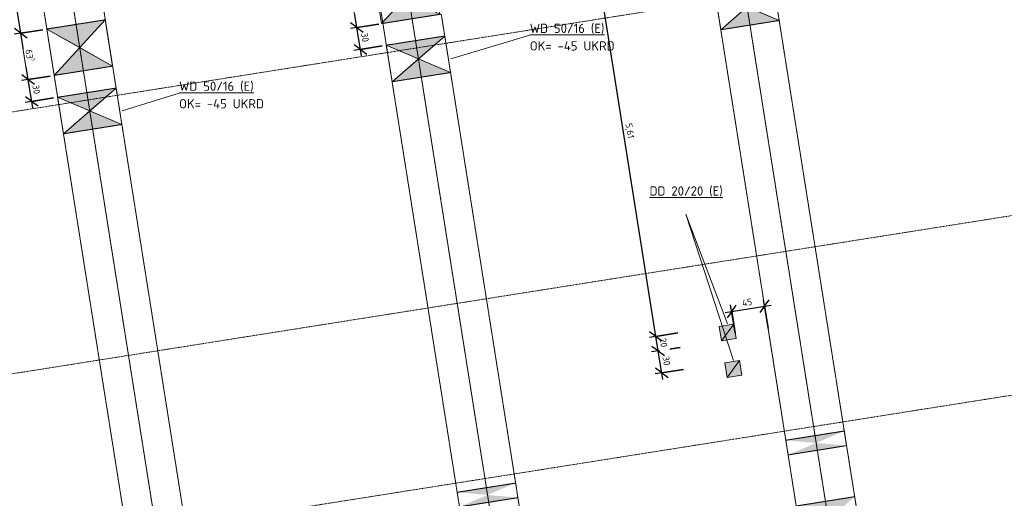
# Model space of a CAD drawing. Header units: millimetres. Extents: x 1523 to 74793, y -36705 to 10268.
# Tile 19 of 48: x 32596 to 45912, y -22749 to -16271. Entities that reach past the tile are written whole.
import ezdxf

# ---------------------------------------------------------------- set-up
doc = ezdxf.new("R2010")
doc.units = ezdxf.units.MM
for name, pattern in [('IMPORT-STRICHPUNKT _7_', [20, 10, -5, 0, -5]), ('IMPORT-VERDECKT _8_', [7.5, 5, -2.5]), ('Verdeckt 2x', [3.572, 2.3813, -1.1907])]:
    doc.linetypes.add(name, pattern=pattern)
for name, color, linetype, lineweight, true_color in [('90 A--Achsraster _1_50_', 7, 'IMPORT-STRICHPUNKT _7_', 13, 0x656565), ('AD', 1, 'Continuous', 13, 0xff0000), ('Neubau_20 A--Träger _ Deckenkonstruktion', 7, 'IMPORT-VERDECKT _8_', 13, 0x656565), ('Neubau_30 A--Träger _ Dachkonstruktion', 7, 'IMPORT-VERDECKT _8_', 13, 0x656565), ('Xref_706_5_--_ÜP_01_000_18_Übersichtsplan OG1_IFC 2025_01_13_dwg', 7, 'Continuous', 13, 0x767676), ('XX', 7, 'Continuous', 18, 0x804040)]:
    doc.layers.add(name, color=color, linetype=linetype, lineweight=lineweight, true_color=true_color)
for name, color, linetype, lineweight in [('AD_Detail', 7, 'Continuous', 13), ('Ax-50_BM-Bem', 7, 'Continuous', 9), ('Ax_BM-Bem', 7, 'Continuous', 9), ('GB_HLS-OBJ', 7, 'Continuous', 18), ('M-EQPM-___-IDEN', 7, 'Continuous', 9)]:
    doc.layers.add(name, color=color, linetype=linetype, lineweight=lineweight)
doc.styles.add('ISOCPEUR', font='isocpeur.ttf', dxfattribs={"height": 125})
doc.styles.add('ISOCPEUR_2', font='isocpeur.ttf', dxfattribs={"height": 90})
doc.dimstyles.new('KI_1_8_mm_Isocpeur__cm_m__Aufrundung_auf_5_mm_ELT_Gesamtbemaßung', dxfattribs={"dimscale": 304.8, "dimtxt": 89.638306, "dimasz": 0.492126, "dimexe": 0.295276, "dimexo": 0.0625, "dimgap": 0.049213, "dimtad": 1, "dimdec": 1, "dimlfac": 0.1, "dimrnd": 0.5, "dimdsep": 46, "dimtxsty": 'ISOCPEUR_2', "dimblk1": 'OBLIQUE', "dimblk2": 'OBLIQUE', "dimsah": 1, "dimcen": 0.09, "dimdle": 0.295276, "dimadec": 0, "dimazin": 0, "dimtfac": 1, "dimtdec": 4, "dimtix": 1, "dimtmove": 0, "dimatfit": 3, "dimfxl": 0.984252, "dimfxlon": 1, "dimtvp": 1, "dimtfill": 1, "dimtolj": 1, "dimtzin": 0, "dimlwd": 25, "dimlwe": 25, "dimarcsym": 2})
doc.dimstyles.new('KI_1_8_mm_Isocpeur__cm_m__Aufrundung_auf_5_mm_ELT_Gesamtbemaßung_1', dxfattribs={"dimscale": 304.8, "dimtxt": 89.638306, "dimasz": 0.492126, "dimexe": 0.295276, "dimexo": 0.0625, "dimgap": 0.049213, "dimtad": 1, "dimlfac": 0.001, "dimrnd": 0.005, "dimzin": 0, "dimdsep": 46, "dimtxsty": 'ISOCPEUR_2', "dimblk1": 'OBLIQUE', "dimblk2": 'OBLIQUE', "dimsah": 1, "dimcen": 0.09, "dimdle": 0.295276, "dimadec": 0, "dimazin": 0, "dimtfac": 1, "dimtdec": 4, "dimtix": 1, "dimtmove": 0, "dimatfit": 3, "dimfxl": 0.984252, "dimfxlon": 1, "dimtvp": 1, "dimtfill": 1, "dimtolj": 1, "dimtzin": 0, "dimlwd": 25, "dimlwe": 25, "dimarcsym": 2})

# ---------------------------------------------------------------- blocks, each defined once
blk = doc.blocks.new('SuD_WD_RB Allgemein - SuD_WD_RB Allgemein-37359849-SuD_1_OG gesamt Plot  - Blatt 2')
at = {"layer": 'AD', "lineweight": 18}
blk.add_hatch(color=256, dxfattribs=at).paths.add_polyline_path([(-800, -318), (0, -318), (-400, 0)])
at = {"layer": 'AD_Detail', "lineweight": 18, "true_color": 0xff0000}
blk.add_hatch(color=1, dxfattribs=at).paths.add_polyline_path([(-400, 0), (0, 317), (-800, 317)])
at = {"layer": 'AD', "color": 7}
for p, q in [((-800, -318), (0, 317)), ((-800, 317), (0, -318)), ((-800, -318), (-800, 317)), ((-800, 317), (0, 317)), ((0, 317), (0, -318)), ((0, -318), (-800, -318))]:
    blk.add_line(p, q, dxfattribs=at)
at = {"layer": 'AD_Detail'}
for p, q in [((0, 317), (-800, 317)), ((-800, 317), (-400, 0)), ((-400, 0), (0, 317)), ((-400, 0), (-800, -318)), ((0, -318), (-400, 0)), ((-800, -318), (0, -318))]:
    blk.add_line(p, q, dxfattribs=at)
blk = doc.blocks.new('SuD_DD_RB Allgemein - SuD_DD_RB Allgemein-37422290-SuD_1_OG gesamt Plot  - Blatt 2')
at = {"layer": 'AD', "lineweight": 18}
blk.add_hatch(color=256, dxfattribs=at).paths.add_polyline_path([(-100, -100), (100, -100), (100, 100), (-100, 100)])
at = {"layer": 'AD', "color": 7}
for p, q in [((-100, -100), (100, 100)), ((-100, -100), (-100, 100)), ((-100, 100), (100, 100)), ((100, 100), (100, -100)), ((100, -100), (-100, -100))]:
    blk.add_line(p, q, dxfattribs=at)
at = {"layer": 'AD_Detail'}
for p, q in [((100, 100), (-100, 100)), ((-100, 100), (-100, -100)), ((100, -100), (100, 100)), ((-100, -100), (100, -100))]:
    blk.add_line(p, q, dxfattribs=at)
blk = doc.blocks.new('SuD_WD_RB Allgemein - SuD_WD_RB Allgemein-37495213-SuD_1_OG gesamt Plot  - Blatt 2')
at = {"layer": 'AD', "lineweight": 18}
blk.add_hatch(color=256, dxfattribs=at).paths.add_polyline_path([(-800, -250), (0, -250), (-400, 0)])
at = {"layer": 'AD_Detail', "lineweight": 18, "true_color": 0xff0000}
blk.add_hatch(color=1, dxfattribs=at).paths.add_polyline_path([(-400, 0), (0, 250), (-800, 250)])
at = {"layer": 'AD', "color": 7}
for p, q in [((-800, -250), (0, 250)), ((-800, 250), (0, -250)), ((-800, -250), (-800, 250)), ((-800, 250), (0, 250)), ((0, 250), (0, -250)), ((0, -250), (-800, -250))]:
    blk.add_line(p, q, dxfattribs=at)
at = {"layer": 'AD_Detail'}
for p, q in [((0, 250), (-800, 250)), ((-800, 250), (-400, 0)), ((-400, 0), (0, 250)), ((-400, 0), (-800, -250)), ((0, -250), (-400, 0)), ((-800, -250), (0, -250))]:
    blk.add_line(p, q, dxfattribs=at)
blk = doc.blocks.new('Xref_706_5_--_ÜP_01_000_15_Übersichtsplan OG1_IFC 2024_08_01_dwg_Standard-Rastermarker_7-V1-SuD_1_OG gesamt Plot  - Blatt 2')
at = {"layer": '90 A--Achsraster _1_50_', "color": 9, "true_color": 0xcbcbcb}
blk.add_line((37914, 0), (93093, 0), dxfattribs=at)
blk = doc.blocks.new('Xref_706_5_--_ÜP_01_000_15_Übersichtsplan OG1_IFC 2024_08_01_dwg_Standard-Rastermarker_12-V4-SuD_1_OG gesamt Plot  - Blatt 2')
at = {"layer": '90 A--Achsraster _1_50_', "color": 9, "true_color": 0xcbcbcb}
blk.add_line((0, 0), (28500, 0), dxfattribs=at)
blk = doc.blocks.new('Xref_706_5_--_ÜP_01_000_15_Übersichtsplan OG1_IFC 2024_08_01_dwg_Standard-Rastermarker_7-V6-SuD_1_OG gesamt Plot  - Blatt 2')
at = {"layer": '90 A--Achsraster _1_50_', "color": 9, "true_color": 0xcbcbcb}
blk.add_line((37359, 0), (92538, 0), dxfattribs=at)
blk = doc.blocks.new('Xref_706_5_--_ÜP_01_000_15_Übersichtsplan OG1_IFC 2024_08_01_dwg_Standard-Rastermarker_7-V8-SuD_1_OG gesamt Plot  - Blatt 2')
at = {"layer": '90 A--Achsraster _1_50_', "color": 9, "true_color": 0xcbcbcb}
blk.add_line((36979, 0), (92158, 0), dxfattribs=at)
blk = doc.blocks.new('Xref_706_5_--_ÜP_01_000_18_Übersichtsplan OG1_IFC 2025_01_13_dwg-35464460-SuD_1_OG gesamt Plot  - Blatt 2')
at = {"layer": 'Neubau_20 A--Träger _ Deckenkonstruktion', "linetype": 'Continuous', "true_color": 0xededed}
for points in [[(13750, -53038), (13750, -53038), (13464, -52663)], [(14094, -56722), (14094, -56722), (14056, -56798)], [(13372, -57593), (13372, -57593), (13019, -57224)]]:
    blk.add_hatch(color=7, dxfattribs=at).paths.add_polyline_path(points)
at = {"layer": 'Neubau_30 A--Träger _ Dachkonstruktion', "linetype": 'Continuous', "true_color": 0xededed}
for points in [[(18995, -47627), (18858, -47238), (18932, -48034), (18954, -47895)], [(19132, -48016), (19057, -47219), (18995, -47627), (19092, -47903)], [(20040, -47529), (19754, -47154), (19829, -47951), (20006, -47597)], [(13332, -48557), (13332, -48557), (13046, -48183)], [(19413, -52107), (19277, -51718), (19351, -52515), (19372, -52375)], [(19550, -52496), (19476, -51700), (19413, -52107), (19511, -52384)]]:
    blk.add_hatch(color=7, dxfattribs=at).paths.add_polyline_path(points)
at = {"layer": 'Neubau_20 A--Träger _ Deckenkonstruktion', "color": 9, "true_color": 0xcbcbcb}
for p, q in [((8585, -53119), (16919, -52340)), ((13750, -53038), (16956, -52738)), ((9004, -57599), (17338, -56821)), ((14169, -57518), (17375, -57219))]:
    blk.add_line(p, q, dxfattribs=at)
at = {"layer": 'Neubau_20 A--Träger _ Deckenkonstruktion', "color": 9, "true_color": 0xcbcbcb, "flags": 128}
for points in [[(16882, -51942), (13676, -52241), (13178, -52288), (13252, -53084), (12954, -53112)], [(12322, -53171), (12954, -53112), (12879, -52316), (13178, -52288)], [(13252, -53084), (13750, -53038), (13676, -52241)], [(13671, -57565), (14169, -57518), (14094, -56722), (17300, -56422)], [(14094, -56722), (13597, -56768), (13671, -57565), (13372, -57593)], [(13298, -56796), (12666, -56855), (12740, -57652), (9041, -57997), (8967, -57201), (12666, -56855)], [(12740, -57652), (13372, -57593), (13298, -56796), (13597, -56768)]]:
    blk.add_lwpolyline(points, dxfattribs=at)
at = {"layer": 'Neubau_30 A--Träger _ Dachkonstruktion', "color": 9, "true_color": 0xcbcbcb}
for p, q in [((8167, -48638), (26885, -46890)), ((16919, -52340), (27304, -51370)), ((16882, -51942), (19277, -51718)), ((17338, -56821), (27722, -55851)), ((17300, -56422), (19695, -56199))]:
    blk.add_line(p, q, dxfattribs=at)
at = {"layer": 'Neubau_30 A--Träger _ Dachkonstruktion', "color": 9, "true_color": 0xcbcbcb, "flags": 128}
for points in [[(22074, -46937), (20252, -47108), (19754, -47154), (19829, -47951), (13332, -48557)], [(19754, -47154), (13257, -47761), (12760, -47807), (12834, -48604)], [(12535, -48632), (12834, -48604), (13332, -48557), (13257, -47761)], [(16956, -52738), (19351, -52515), (19550, -52496), (19476, -51700), (20173, -51635)], [(19476, -51700), (19277, -51718), (19351, -52515)], [(17375, -57219), (19769, -56995), (19969, -56977), (19894, -56180)]]:
    blk.add_lwpolyline(points, dxfattribs=at)
blk.add_lwpolyline([(19057, -47219), (18858, -47238), (18932, -48034), (19132, -48016)], close=True, dxfattribs=at)
for name, p, rotation in [('Xref_706_5_--_ÜP_01_000_15_Übersichtsplan OG1_IFC 2024_08_01_dwg_Standard-Rastermarker_7-V1-SuD_1_OG gesamt Plot  - Blatt 2', (18705, -110387), 95.33628353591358), ('Xref_706_5_--_ÜP_01_000_15_Übersichtsplan OG1_IFC 2024_08_01_dwg_Standard-Rastermarker_7-V6-SuD_1_OG gesamt Plot  - Blatt 2', (22190, -110061), 95.33628353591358), ('Xref_706_5_--_ÜP_01_000_15_Übersichtsplan OG1_IFC 2024_08_01_dwg_Standard-Rastermarker_7-V8-SuD_1_OG gesamt Plot  - Blatt 2', (24580, -109838), 95.33628353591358), ('Xref_706_5_--_ÜP_01_000_15_Übersichtsplan OG1_IFC 2024_08_01_dwg_Standard-Rastermarker_12-V4-SuD_1_OG gesamt Plot  - Blatt 2', (29552, -46641), 185.3362835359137), ('Xref_706_5_--_ÜP_01_000_15_Übersichtsplan OG1_IFC 2024_08_01_dwg_Standard-Rastermarker_12-V4-SuD_1_OG gesamt Plot  - Blatt 2', (29970, -51121), 185.3362835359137), ('Xref_706_5_--_ÜP_01_000_15_Übersichtsplan OG1_IFC 2024_08_01_dwg_Standard-Rastermarker_12-V4-SuD_1_OG gesamt Plot  - Blatt 2', (30389, -55602), 185.3362835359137)]:
    blk.add_blockref(name, p, dxfattribs=dict(rotation=rotation))
blk = doc.blocks.new('DIMBLOCK10-SuD_1_OG gesamt Plot  - Blatt 2')
at = {"layer": 'Ax-50_BM-Bem', "lineweight": 25}
for p, q in [((33008, -17034), (32623, -17095)), ((32712, -17081), (32626, -17018)), ((32712, -17081), (33008, -17034)), ((32773, -17466), (32712, -17081)), ((32712, -17081), (32798, -17143)), ((33055, -17330), (32670, -17391)), ((32759, -17377), (32673, -17315)), ((32759, -17377), (33055, -17330)), ((32759, -17377), (32845, -17439))]:
    blk.add_line(p, q, dxfattribs=at)
at = {"layer": 'Ax-50_BM-Bem', "color": 0, "lineweight": 25, "insert": (32857, -17146), "char_height": 90, "width": 150.59, "attachment_point": 1, "rotation": 279, "line_spacing_factor": 1.149209, "style": 'ISOCPEUR_2', "bg_fill": 3, "box_fill_scale": 1.25, "bg_fill_color": 256, "bg_fill_true_color": 13158600, "bg_fill_transparency": 0}
blk.add_mtext('30', dxfattribs=at)
blk = doc.blocks.new('_Oblique')
at = {"color": 0, "linetype": 'ByBlock', "lineweight": -2}
blk.add_line((-0.5, -0.5), (0.5, 0.5), dxfattribs=at)
blk = doc.blocks.new('DIMBLOCK11-SuD_1_OG gesamt Plot  - Blatt 2')
at = {"layer": 'Ax-50_BM-Bem', "lineweight": 25}
for p, q in [((32909, -16407), (32524, -16468)), ((32613, -16454), (32527, -16391)), ((32613, -16454), (32909, -16407)), ((32712, -17081), (32613, -16454)), ((32613, -16454), (32698, -16516)), ((33008, -17034), (32623, -17095)), ((32712, -17081), (32626, -17018)), ((32712, -17081), (33008, -17034)), ((32712, -17081), (32798, -17143))]:
    blk.add_line(p, q, dxfattribs=at)
at = {"layer": 'Ax-50_BM-Bem', "color": 0, "lineweight": 25, "insert": (32780, -16664), "char_height": 90, "width": 201.14, "attachment_point": 1, "rotation": 279, "line_spacing_factor": 1.149209, "style": 'ISOCPEUR_2', "bg_fill": 3, "box_fill_scale": 1.25, "bg_fill_color": 256, "bg_fill_true_color": 13158600, "bg_fill_transparency": 0}
blk.add_mtext('63\\A2\\H0.5x;\\S5^  ;\\H2x;', dxfattribs=at)
blk = doc.blocks.new('DIMBLOCK12-SuD_1_OG gesamt Plot  - Blatt 2')
at = {"layer": 'Ax-50_BM-Bem', "lineweight": 25}
for p, q in [((31774, -13078), (32159, -13017)), ((32071, -13031), (31774, -13078)), ((32071, -13031), (31985, -12969)), ((32613, -16454), (32057, -12942)), ((32071, -13031), (32156, -13094)), ((32909, -16407), (32524, -16468)), ((32613, -16454), (32527, -16391)), ((32613, -16454), (32909, -16407)), ((32613, -16454), (32698, -16516))]:
    blk.add_line(p, q, dxfattribs=at)
at = {"layer": 'Ax-50_BM-Bem', "color": 0, "lineweight": 25, "insert": (32451, -14588), "char_height": 90, "width": 324.84, "attachment_point": 1, "rotation": 279, "line_spacing_factor": 1.149209, "style": 'ISOCPEUR_2', "bg_fill": 3, "box_fill_scale": 1.25, "bg_fill_color": 256, "bg_fill_true_color": 13158600, "bg_fill_transparency": 0}
blk.add_mtext('3,46\\A2\\H0.5x;\\S5^  ;\\H2x;', dxfattribs=at)
blk = doc.blocks.new('DIMBLOCK13-SuD_1_OG gesamt Plot  - Blatt 2')
at = {"layer": 'Ax-50_BM-Bem', "lineweight": 25}
for p, q in [((37453, -16330), (37068, -16391)), ((37157, -16377), (37071, -16315)), ((37157, -16377), (37453, -16330)), ((37218, -16762), (37157, -16377)), ((37157, -16377), (37242, -16439)), ((37500, -16626), (37115, -16687)), ((37204, -16673), (37118, -16611)), ((37204, -16673), (37500, -16626)), ((37204, -16673), (37289, -16736))]:
    blk.add_line(p, q, dxfattribs=at)
at = {"layer": 'Ax-50_BM-Bem', "color": 0, "lineweight": 25, "insert": (37301, -16442), "char_height": 90, "width": 150.59, "attachment_point": 1, "rotation": 279, "line_spacing_factor": 1.149209, "style": 'ISOCPEUR_2', "bg_fill": 3, "box_fill_scale": 1.25, "bg_fill_color": 256, "bg_fill_true_color": 13158600, "bg_fill_transparency": 0}
blk.add_mtext('30', dxfattribs=at)
blk = doc.blocks.new('DIMBLOCK14-SuD_1_OG gesamt Plot  - Blatt 2')
at = {"layer": 'Ax-50_BM-Bem', "lineweight": 25}
for p, q in [((37354, -15703), (36968, -15764)), ((37057, -15750), (36971, -15687)), ((37057, -15750), (37354, -15703)), ((37157, -16377), (37057, -15750)), ((37057, -15750), (37143, -15812)), ((37453, -16330), (37068, -16391)), ((37157, -16377), (37071, -16315)), ((37157, -16377), (37453, -16330)), ((37157, -16377), (37242, -16439))]:
    blk.add_line(p, q, dxfattribs=at)
at = {"layer": 'Ax-50_BM-Bem', "color": 0, "lineweight": 25, "insert": (37225, -15960), "char_height": 90, "width": 201.14, "attachment_point": 1, "rotation": 279, "line_spacing_factor": 1.149209, "style": 'ISOCPEUR_2', "bg_fill": 3, "box_fill_scale": 1.25, "bg_fill_color": 256, "bg_fill_true_color": 13158600, "bg_fill_transparency": 0}
blk.add_mtext('63\\A2\\H0.5x;\\S5^  ;\\H2x;', dxfattribs=at)
blk = doc.blocks.new('DIMBLOCK31-SuD_1_OG gesamt Plot  - Blatt 2')
at = {"layer": 'Ax-50_BM-Bem', "lineweight": 25}
for p, q in [((42717, -20445), (42656, -20060)), ((42670, -20148), (42732, -20063)), ((42137, -20233), (42759, -20134)), ((42225, -20219), (42163, -20305)), ((42272, -20515), (42211, -20130)), ((42225, -20219), (42288, -20133)), ((42225, -20219), (42272, -20515)), ((42670, -20148), (42608, -20234)), ((42670, -20148), (42717, -20445))]:
    blk.add_line(p, q, dxfattribs=at)
at = {"layer": 'Ax-50_BM-Bem', "color": 0, "lineweight": 25, "insert": (42361, -20063), "char_height": 90, "width": 161.35, "attachment_point": 1, "rotation": 9, "line_spacing_factor": 1.149209, "style": 'ISOCPEUR_2', "bg_fill": 3, "box_fill_scale": 1.25, "bg_fill_color": 256, "bg_fill_true_color": 13158600, "bg_fill_transparency": 0}
blk.add_mtext('45', dxfattribs=at)
blk = doc.blocks.new('DIMBLOCK32-SuD_1_OG gesamt Plot  - Blatt 2')
at = {"layer": 'Ax-50_BM-Bem', "lineweight": 25}
for p, q in [((41528, -20707), (41143, -20768)), ((41232, -20754), (41146, -20692)), ((41232, -20754), (41528, -20707)), ((41293, -21139), (41232, -20754)), ((41232, -20754), (41318, -20817)), ((41575, -21004), (41190, -21065)), ((41279, -21051), (41193, -20988)), ((41279, -21051), (41575, -21004)), ((41279, -21051), (41365, -21113))]:
    blk.add_line(p, q, dxfattribs=at)
at = {"layer": 'Ax-50_BM-Bem', "color": 0, "lineweight": 25, "insert": (41377, -20820), "char_height": 90, "width": 150.59, "attachment_point": 1, "rotation": 279, "line_spacing_factor": 1.149209, "style": 'ISOCPEUR_2', "bg_fill": 3, "box_fill_scale": 1.25, "bg_fill_color": 256, "bg_fill_true_color": 13158600, "bg_fill_transparency": 0}
blk.add_mtext('30', dxfattribs=at)
blk = doc.blocks.new('DIMBLOCK33-SuD_1_OG gesamt Plot  - Blatt 2')
at = {"layer": 'Ax-50_BM-Bem', "lineweight": 25}
for p, q in [((41201, -20557), (41115, -20494)), ((41497, -20510), (41112, -20571)), ((41201, -20557), (41497, -20510)), ((41232, -20754), (41201, -20557)), ((41201, -20557), (41287, -20619)), ((41528, -20707), (41143, -20768)), ((41232, -20754), (41146, -20692)), ((41232, -20754), (41528, -20707)), ((41232, -20754), (41318, -20817))]:
    blk.add_line(p, q, dxfattribs=at)
at = {"layer": 'Ax-50_BM-Bem', "color": 0, "lineweight": 25, "insert": (41338, -20573), "char_height": 90, "width": 150.59, "attachment_point": 1, "rotation": 279, "line_spacing_factor": 1.149209, "style": 'ISOCPEUR_2', "bg_fill": 3, "box_fill_scale": 1.25, "bg_fill_color": 256, "bg_fill_true_color": 13158600, "bg_fill_transparency": 0}
blk.add_mtext('20', dxfattribs=at)
blk = doc.blocks.new('DIMBLOCK34-SuD_1_OG gesamt Plot  - Blatt 2')
at = {"layer": 'Ax-50_BM-Bem', "lineweight": 25}
for p, q in [((40027, -15062), (40412, -15001)), ((40323, -15015), (40027, -15062)), ((40323, -15015), (40237, -14952)), ((41201, -20557), (40309, -14926)), ((40323, -15015), (40409, -15077)), ((41201, -20557), (41115, -20494)), ((41497, -20510), (41112, -20571)), ((41201, -20557), (41497, -20510)), ((41201, -20557), (41287, -20619))]:
    blk.add_line(p, q, dxfattribs=at)
at = {"layer": 'Ax-50_BM-Bem', "color": 0, "lineweight": 25, "insert": (40877, -17665), "char_height": 90, "width": 242.02, "attachment_point": 1, "rotation": 279, "line_spacing_factor": 1.149209, "style": 'ISOCPEUR_2', "bg_fill": 3, "box_fill_scale": 1.25, "bg_fill_color": 256, "bg_fill_true_color": 13158600, "bg_fill_transparency": 0}
blk.add_mtext('5,61', dxfattribs=at)

msp = doc.modelspace()

# ---------------------------------------------------------------- linework, layer by layer
at = {"layer": 'M-EQPM-___-IDEN'}
for p, q in [((38427.209, -16801.901), (39494.576, -16480.537)), ((33982.473, -17505.878), (34751.734, -17263.481)), ((42247.685, -20882.941), (41607.176, -18901.458)), ((42169.468, -20389.097), (41607.176, -18901.458))]:
    msp.add_line(p, q, dxfattribs=at)
at = {"layer": 'XX', "color": 9, "linetype": 'Verdeckt 2x', "true_color": 0xc0c0c0}
msp.add_line((42720.154, -20465.581), (42898.489, -21591.546), dxfattribs=at)

# ---------------------------------------------------------------- block references
at = {"layer": 'GB_HLS-OBJ'}
for name, p, rotation in [('SuD_WD_RB Allgemein - SuD_WD_RB Allgemein-37359849-SuD_1_OG gesamt Plot  - Blatt 2', (38229.905, -15885.407), 9.000000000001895), ('SuD_WD_RB Allgemein - SuD_WD_RB Allgemein-37495213-SuD_1_OG gesamt Plot  - Blatt 2', (42828.59, -16035.361), 9.000000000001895), ('SuD_WD_RB Allgemein - SuD_WD_RB Allgemein-37359849-SuD_1_OG gesamt Plot  - Blatt 2', (33803.688, -16586.451), 9.000000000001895), ('SuD_WD_RB Allgemein - SuD_WD_RB Allgemein-37495213-SuD_1_OG gesamt Plot  - Blatt 2', (38383.992, -16739.316), 9.000000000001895), ('SuD_WD_RB Allgemein - SuD_WD_RB Allgemein-37495213-SuD_1_OG gesamt Plot  - Blatt 2', (33939.256, -17443.293), 9.000000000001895), ('SuD_DD_RB Allgemein - SuD_DD_RB Allgemein-37422290-SuD_1_OG gesamt Plot  - Blatt 2', (42169.468, -20504.536), 8.999999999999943), ('SuD_DD_RB Allgemein - SuD_DD_RB Allgemein-37422290-SuD_1_OG gesamt Plot  - Blatt 2', (42247.685, -20998.38), 8.999999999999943)]:
    msp.add_blockref(name, p, dxfattribs=dict(at, rotation=rotation))
at = {"layer": 'Xref_706_5_--_ÜP_01_000_18_Übersichtsplan OG1_IFC 2025_01_13_dwg', "color": 9, "true_color": 0xcbcbcb, "rotation": 273.6637164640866}
msp.add_blockref('Xref_706_5_--_ÜP_01_000_18_Übersichtsplan OG1_IFC 2025_01_13_dwg-35464460-SuD_1_OG gesamt Plot  - Blatt 2', (89683.753, 0.01), dxfattribs=at)

# ---------------------------------------------------------------- texts
at = {"layer": 'M-EQPM-___-IDEN', "color": 1, "true_color": 0xff0000, "char_height": 125, "attachment_point": 1, "style": 'ISOCPEUR'}
for s, insert, width in [('\\LWD 50/16 (E)', (34751.734, -17109.119), 1210.54812), ('OK= -45 UKRD', (34751.734, -17346.383), 1350.84344), ('\\LDD 20/20 (E)', (41114.226, -18526.924), 1194.51437), ('\\LDD 20/20 (E)', (41114.226, -18526.924), 1194.51437)]:
    msp.add_mtext(s, dxfattribs=dict(at, insert=insert, width=width))

# ---------------------------------------------------------------- next in the draw order: dimensions: what is measured, and where the dimension line sits
at = {"layer": 'Ax_BM-Bem', "lineweight": 25}
for base, p1, p2, angle, override, picture, middle in [((37156.579, -16376.863), (37499.816, -16626.239), (37452.886, -16329.933), 279, {"dimpost": '<>', "dimfxl": 300}, 'DIMBLOCK13-SuD_1_OG gesamt Plot  - Blatt 2', (37239.306, -16515.63)), ((32711.982, -17080.818), (33055.218, -17330.194), (33008.288, -17033.888), 279, {"dimpost": '<>', "dimfxl": 300}, 'DIMBLOCK10-SuD_1_OG gesamt Plot  - Blatt 2', (32794.708, -17219.585)), ((42669.92, -20148.417), (42272.39, -20515.119), (42716.85, -20444.724), 9, {"dimpost": '<>', "dimfxl": 450}, 'DIMBLOCK31-SuD_1_OG gesamt Plot  - Blatt 2', (42438.304, -20124.353)), ((41232.089, -20754.248), (41575.326, -21003.625), (41528.395, -20707.318), 279, {"dimpost": '<>', "dimfxl": 300}, 'DIMBLOCK32-SuD_1_OG gesamt Plot  - Blatt 2', (41314.815, -20893.016))]:
    dim = msp.add_linear_dim(base=base, p1=p1, p2=p2, angle=angle, dimstyle='KI_1_8_mm_Isocpeur__cm_m__Aufrundung_auf_5_mm_ELT_Gesamtbemaßung', override=override, dxfattribs=at)
    dim.commit()
    dim.dimension.update_dxf_attribs({"geometry": picture, "text_midpoint": middle})

# ---------------------------------------------------------------- next in the draw order: dimensions: what is measured, and where the dimension line sits
for base, p1, p2, picture, middle in [((37057.243, -15749.681), (37452.886, -16329.933), (37353.55, -15702.751), 'DIMBLOCK14-SuD_1_OG gesamt Plot  - Blatt 2', (37166.173, -16053.886)), ((32612.646, -16453.636), (33008.288, -17033.888), (32908.952, -16406.706), 'DIMBLOCK11-SuD_1_OG gesamt Plot  - Blatt 2', (32721.575, -16757.841))]:
    dim = msp.add_linear_dim(base=base, p1=p1, p2=p2, angle=279, text='\\A1;63\\Q;{\\A1;{\\H0.5x;\\S5^ ;}}', dimstyle='KI_1_8_mm_Isocpeur__cm_m__Aufrundung_auf_5_mm_ELT_Gesamtbemaßung', override={"dimpost": '<>', "dimfxl": 635}, dxfattribs=at)
    dim.commit()
    dim.dimension.update_dxf_attribs({"geometry": picture, "text_midpoint": middle})
dim = msp.add_linear_dim(base=(41200.802, -20556.711), p1=(41528.395, -20707.318), p2=(41497.108, -20509.78), angle=279, dimstyle='KI_1_8_mm_Isocpeur__cm_m__Aufrundung_auf_5_mm_ELT_Gesamtbemaßung', override={"dimpost": '<>', "dimfxl": 200}, dxfattribs=at)
dim.commit()
dim.dimension.update_dxf_attribs({"geometry": 'DIMBLOCK33-SuD_1_OG gesamt Plot  - Blatt 2', "text_midpoint": (41275.707, -20646.094)})

# ---------------------------------------------------------------- next in the draw order: dimensions: what is measured, and where the dimension line sits
dim = msp.add_linear_dim(base=(32070.595, -13031.262), p1=(32908.952, -16406.706), p2=(31774.288, -13078.192), angle=279, text='\\A1;3,46\\Q;{\\A1;{\\H0.5x;\\S5^ ;}}', dimstyle='KI_1_8_mm_Isocpeur__cm_m__Aufrundung_auf_5_mm_ELT_Gesamtbemaßung_1', override={"dimpost": '<>', "dimfxl": 3516.598435}, dxfattribs=at)
dim.commit()
dim.dimension.update_dxf_attribs({"geometry": 'DIMBLOCK12-SuD_1_OG gesamt Plot  - Blatt 2', "text_midpoint": (32409.771, -14731.655)})
dim = msp.add_linear_dim(base=(40323.036, -15014.715), p1=(41497.108, -20509.78), p2=(40026.73, -15061.646), angle=279, dimstyle='KI_1_8_mm_Isocpeur__cm_m__Aufrundung_auf_5_mm_ELT_Gesamtbemaßung_1', override={"dimpost": '<>', "dimfxl": 5643.065445}, dxfattribs=at)
dim.commit()
dim.dimension.update_dxf_attribs({"geometry": 'DIMBLOCK34-SuD_1_OG gesamt Plot  - Blatt 2', "text_midpoint": (40821.18, -17776.327)})

# ---------------------------------------------------------------- next in the draw order: texts
at = {"layer": 'M-EQPM-___-IDEN', "color": 1, "true_color": 0xff0000, "char_height": 125, "attachment_point": 1, "style": 'ISOCPEUR'}
for s, insert, width in [('\\LWD 50/16 (E)', (39494.576, -16326.175), 1210.54812), ('OK= -45 UKRD', (39494.576, -16563.439), 1350.84344)]:
    msp.add_mtext(s, dxfattribs=dict(at, insert=insert, width=width))

doc.saveas('drawing.dxf')
